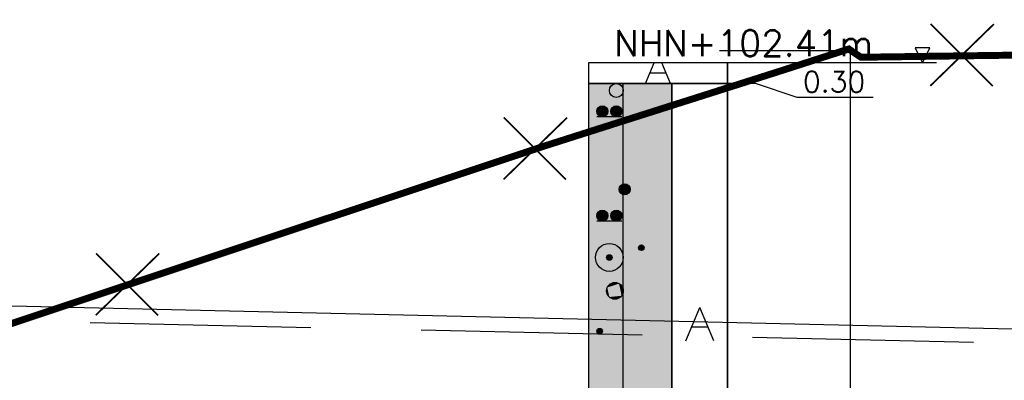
# Model space of a CAD drawing. Header units: metres. Extents: x 3458045 to 3462392, y 5482308 to 5484762.
# Tile 242 of 256: x 3460099.73 to 3460113.88, y 5484007.63 to 5484012.82. Entities that reach past the tile are written whole.
import ezdxf

# ---------------------------------------------------------------- set-up
doc = ezdxf.new("R2010")
doc.units = ezdxf.units.M
doc.linetypes.add('AUSGEZOGEN', pattern=[2, 1, 1])
doc.linetypes.add('VERDECKT2', pattern=[4.7625, 3.175, -1.5875])
doc.layers.get('0').update_dxf_attribs({"linetype": 'CONTINUOUS'})
for name, color, linetype in [('BAUER_BK 2014', 1, 'CONTINUOUS'), ('SP_GELÄNDE-BESTAND', 251, 'CONTINUOUS'), ('SP_GELÄNDE-PLANUNG', 10, 'CONTINUOUS'), ('SP_Rückbau', 40, 'AUSGEZOGEN')]:
    doc.layers.add(name, color=color, linetype=linetype)
doc.layers.add('SP_Höhenplan-Beschriftung-Linien-Bestandsgelände', color=7, linetype='CONTINUOUS', lineweight=25)
doc.styles.add('ROMANS', font='ROMANS')

# ---------------------------------------------------------------- blocks, each defined once
blk = doc.blocks.new('A$C23D12D66')
at = {"layer": 'SP_Rückbau', "lineweight": 60, "const_width": 0.025, "flags": 128}
for points in [[(-0.466, 0.426), (0.47, -0.439)], [(-0.422, -0.47), (0.422, 0.47)]]:
    blk.add_lwpolyline(points, dxfattribs=at)

msp = doc.modelspace()

# ---------------------------------------------------------------- linework, layer by layer
at = {"color": 1}
msp.add_line((3460111.5579, 5484012.3659), (3460109.7872, 5484012.3659), dxfattribs=at)
at = {"layer": 'BAUER_BK 2014', "color": 7, "linetype": 'Continuous'}
for points in [[(3460112.8082, 5484012.4091), (3460112.5962, 5484012.4091)], [(3460112.5962, 5484012.4091), (3460112.7022, 5484012.1971)], [(3460112.7022, 5484012.1971), (3460112.8082, 5484012.4091)], [(3460109.9022, 5484011.8971), (3460109.9022, 5484012.1971), (3460107.9022, 5484012.1971), (3460107.9022, 5484011.8971), (3460109.9022, 5484011.8971)], [(3460109.9022, 5484011.8971), (3460109.9022, 5484012.1971), (3460107.9022, 5484012.1971), (3460107.9022, 5484011.8971), (3460109.9022, 5484011.8971)], [(3460112.9022, 5484012.1971), (3460107.9022, 5484012.1971)], [(3460107.9022, 5484012.1971), (3460107.9022, 5483984.1971)], [(3460108.7222, 5484011.8971), (3460108.8482, 5484012.1971)], [(3460109.0802, 5484011.8971), (3460108.9562, 5484012.1971)], [(3460109.9022, 5484012.1971), (3460109.9022, 5483984.1971)], [(3460109.0222, 5484012.0471), (3460108.7822, 5484012.0471)], [(3460109.1022, 5484004.8971), (3460109.1022, 5484011.8971), (3460107.9022, 5484011.8971), (3460107.9022, 5484004.8971), (3460109.1022, 5484004.8971)], [(3460107.9022, 5484011.8971), (3460109.9022, 5484011.8971)], [(3460109.9022, 5484004.8971), (3460109.9022, 5484011.8971), (3460109.1022, 5484011.8971), (3460109.1022, 5484004.8971), (3460109.9022, 5484004.8971)], [(3460111.9941, 5484011.6979), (3460110.9022, 5484011.6979), (3460110.3022, 5484011.8971), (3460109.9022, 5484011.8971)], [(3460108.3822, 5484011.4171), (3460108.0222, 5484011.4171)], [(3460108.3822, 5484009.9171), (3460108.0222, 5484009.9171)], [(3460109.3022, 5484008.1971), (3460109.5022, 5484008.6771)], [(3460109.7022, 5484008.1971), (3460109.5022, 5484008.6771)], [(3460109.6222, 5484008.3971), (3460109.3822, 5484008.3971)]]:
    msp.add_lwpolyline(points, dxfattribs=at)
at = {"layer": 'BAUER_BK 2014', "color": 30, "linetype": 'Continuous'}
msp.add_lwpolyline([(3460109.1022, 5484004.8971), (3460109.1022, 5484011.8971), (3460107.9022, 5484011.8971), (3460107.9022, 5484004.8971), (3460109.1022, 5484004.8971)], dxfattribs=at)
at = {"layer": 'BAUER_BK 2014', "color": 62, "linetype": 'Continuous'}
msp.add_lwpolyline([(3460108.4022, 5484004.8971), (3460108.4022, 5484011.8971), (3460107.9022, 5484011.8971), (3460107.9022, 5484004.8971), (3460108.4022, 5484004.8971)], dxfattribs=at)
at = {"layer": 'BAUER_BK 2014', "color": 7, "linetype": 'Continuous'}
for centre, radius in [((3460108.3022, 5484011.7971), 0.1), ((3460108.1022, 5484011.4971), 0.08), ((3460108.3022, 5484011.4971), 0.08), ((3460108.4222, 5484010.3771), 0.08), ((3460108.1022, 5484009.9971), 0.08), ((3460108.3022, 5484009.9971), 0.08), ((3460108.2022, 5484009.3971), 0.2), ((3460108.6622, 5484009.5371), 0.04), ((3460108.2022, 5484009.3971), 0.04), ((3460108.2822, 5484008.9171), 0.12), ((3460108.0622, 5484008.3371), 0.04)]:
    msp.add_circle(centre, radius, dxfattribs=at)
at = {"layer": 'BAUER_BK 2014', "color": 30, "linetype": 'Continuous'}
msp.add_solid([(3460109.1022, 5484004.8971), (3460109.1022, 5484011.8971), (3460107.9022, 5484004.8971), (3460107.9022, 5484011.8971)], dxfattribs=at)
at = {"layer": 'BAUER_BK 2014', "color": 62, "linetype": 'Continuous'}
msp.add_solid([(3460108.4022, 5484004.8971), (3460108.4022, 5484011.8971), (3460107.9022, 5484004.8971), (3460107.9022, 5484011.8971)], dxfattribs=at)
at = {"layer": 'BAUER_BK 2014', "color": 7, "linetype": 'Continuous'}
for points in [[(3460108.0222, 5484011.4971), (3460108.0242, 5484011.5137), (3460108.0282, 5484011.5297)], [(3460108.0282, 5484011.4645), (3460108.0222, 5484011.4971), (3460108.0282, 5484011.5297)], [(3460108.0282, 5484011.5297), (3460108.0482, 5484011.5565), (3460108.0762, 5484011.5731)], [(3460108.0282, 5484011.5297), (3460108.0762, 5484011.5731), (3460108.1422, 5484011.5663)], [(3460108.0482, 5484011.4377), (3460108.0282, 5484011.5297), (3460108.1422, 5484011.5663)], [(3460108.0282, 5484011.5297), (3460108.0362, 5484011.5441), (3460108.0482, 5484011.5565)], [(3460108.0482, 5484011.4377), (3460108.0282, 5484011.4645), (3460108.0282, 5484011.5297)], [(3460108.0482, 5484011.4377), (3460108.0362, 5484011.4501), (3460108.0282, 5484011.4645)], [(3460108.0482, 5484011.5565), (3460108.0622, 5484011.5663), (3460108.0762, 5484011.5731)], [(3460108.1422, 5484011.5663), (3460108.1662, 5484011.4501), (3460108.0482, 5484011.4377)], [(3460108.0762, 5484011.5731), (3460108.0942, 5484011.5767), (3460108.1102, 5484011.5767)], [(3460108.0762, 5484011.5731), (3460108.1102, 5484011.5767), (3460108.1422, 5484011.5663)], [(3460108.1102, 5484011.5767), (3460108.1262, 5484011.5731), (3460108.1422, 5484011.5663)], [(3460108.1422, 5484011.5663), (3460108.1562, 5484011.5565), (3460108.1662, 5484011.5441)], [(3460108.1422, 5484011.5663), (3460108.1662, 5484011.5441), (3460108.1802, 5484011.5137)], [(3460108.1422, 5484011.5663), (3460108.1802, 5484011.5137), (3460108.1662, 5484011.4501)], [(3460108.1662, 5484011.5441), (3460108.1742, 5484011.5297), (3460108.1802, 5484011.5137)], [(3460108.1802, 5484011.5137), (3460108.1802, 5484011.4805), (3460108.1662, 5484011.4501)], [(3460108.1802, 5484011.4805), (3460108.1742, 5484011.4645), (3460108.1662, 5484011.4501)], [(3460108.1802, 5484011.5137), (3460108.1822, 5484011.4971), (3460108.1802, 5484011.4805)], [(3460108.2222, 5484011.4971), (3460108.2242, 5484011.5137), (3460108.2282, 5484011.5297)], [(3460108.2282, 5484011.4645), (3460108.2222, 5484011.4971), (3460108.2282, 5484011.5297)], [(3460108.2282, 5484011.5297), (3460108.2482, 5484011.5565), (3460108.2762, 5484011.5731)], [(3460108.2282, 5484011.5297), (3460108.2762, 5484011.5731), (3460108.3422, 5484011.5663)], [(3460108.2482, 5484011.4377), (3460108.2282, 5484011.5297), (3460108.3422, 5484011.5663)], [(3460108.2282, 5484011.5297), (3460108.2362, 5484011.5441), (3460108.2482, 5484011.5565)], [(3460108.2482, 5484011.4377), (3460108.2282, 5484011.4645), (3460108.2282, 5484011.5297)], [(3460108.2482, 5484011.4377), (3460108.2362, 5484011.4501), (3460108.2282, 5484011.4645)], [(3460108.2482, 5484011.5565), (3460108.2622, 5484011.5663), (3460108.2762, 5484011.5731)], [(3460108.3422, 5484011.5663), (3460108.3662, 5484011.4501), (3460108.2482, 5484011.4377)], [(3460108.2762, 5484011.5731), (3460108.2942, 5484011.5767), (3460108.3102, 5484011.5767)], [(3460108.2762, 5484011.5731), (3460108.3102, 5484011.5767), (3460108.3422, 5484011.5663)], [(3460108.3102, 5484011.5767), (3460108.3262, 5484011.5731), (3460108.3422, 5484011.5663)], [(3460108.3422, 5484011.5663), (3460108.3562, 5484011.5565), (3460108.3662, 5484011.5441)], [(3460108.3422, 5484011.5663), (3460108.3662, 5484011.5441), (3460108.3802, 5484011.5137)], [(3460108.3422, 5484011.5663), (3460108.3802, 5484011.5137), (3460108.3662, 5484011.4501)], [(3460108.3662, 5484011.5441), (3460108.3742, 5484011.5297), (3460108.3802, 5484011.5137)], [(3460108.3802, 5484011.5137), (3460108.3802, 5484011.4805), (3460108.3662, 5484011.4501)], [(3460108.3802, 5484011.4805), (3460108.3742, 5484011.4645), (3460108.3662, 5484011.4501)], [(3460108.3802, 5484011.5137), (3460108.3822, 5484011.4971), (3460108.3802, 5484011.4805)], [(3460108.1662, 5484011.4501), (3460108.1102, 5484011.4175), (3460108.0482, 5484011.4377)], [(3460108.0762, 5484011.4211), (3460108.0622, 5484011.4279), (3460108.0482, 5484011.4377)], [(3460108.1102, 5484011.4175), (3460108.0762, 5484011.4211), (3460108.0482, 5484011.4377)], [(3460108.1102, 5484011.4175), (3460108.0942, 5484011.4175), (3460108.0762, 5484011.4211)], [(3460108.1662, 5484011.4501), (3460108.1422, 5484011.4279), (3460108.1102, 5484011.4175)], [(3460108.1422, 5484011.4279), (3460108.1262, 5484011.4211), (3460108.1102, 5484011.4175)], [(3460108.1662, 5484011.4501), (3460108.1562, 5484011.4377), (3460108.1422, 5484011.4279)], [(3460108.3662, 5484011.4501), (3460108.3102, 5484011.4175), (3460108.2482, 5484011.4377)], [(3460108.2762, 5484011.4211), (3460108.2622, 5484011.4279), (3460108.2482, 5484011.4377)], [(3460108.3102, 5484011.4175), (3460108.2762, 5484011.4211), (3460108.2482, 5484011.4377)], [(3460108.3102, 5484011.4175), (3460108.2942, 5484011.4175), (3460108.2762, 5484011.4211)], [(3460108.3662, 5484011.4501), (3460108.3422, 5484011.4279), (3460108.3102, 5484011.4175)], [(3460108.3422, 5484011.4279), (3460108.3262, 5484011.4211), (3460108.3102, 5484011.4175)], [(3460108.3662, 5484011.4501), (3460108.3562, 5484011.4377), (3460108.3422, 5484011.4279)], [(3460108.3422, 5484010.3771), (3460108.3442, 5484010.3937), (3460108.3482, 5484010.4097)], [(3460108.3482, 5484010.3445), (3460108.3422, 5484010.3771), (3460108.3482, 5484010.4097)], [(3460108.3482, 5484010.4097), (3460108.3682, 5484010.4365), (3460108.3962, 5484010.4531)], [(3460108.3482, 5484010.4097), (3460108.3962, 5484010.4531), (3460108.4622, 5484010.4463)], [(3460108.3682, 5484010.3177), (3460108.3482, 5484010.4097), (3460108.4622, 5484010.4463)], [(3460108.3482, 5484010.4097), (3460108.3562, 5484010.4241), (3460108.3682, 5484010.4365)], [(3460108.3682, 5484010.3177), (3460108.3482, 5484010.3445), (3460108.3482, 5484010.4097)], [(3460108.3682, 5484010.3177), (3460108.3562, 5484010.3301), (3460108.3482, 5484010.3445)], [(3460108.3682, 5484010.4365), (3460108.3822, 5484010.4463), (3460108.3962, 5484010.4531)], [(3460108.4622, 5484010.4463), (3460108.4862, 5484010.3301), (3460108.3682, 5484010.3177)], [(3460108.4862, 5484010.3301), (3460108.4302, 5484010.2975), (3460108.3682, 5484010.3177)], [(3460108.3962, 5484010.4531), (3460108.4142, 5484010.4567), (3460108.4302, 5484010.4567)], [(3460108.3962, 5484010.4531), (3460108.4302, 5484010.4567), (3460108.4622, 5484010.4463)], [(3460108.4302, 5484010.4567), (3460108.4462, 5484010.4531), (3460108.4622, 5484010.4463)], [(3460108.4862, 5484010.3301), (3460108.4622, 5484010.3079), (3460108.4302, 5484010.2975)], [(3460108.4622, 5484010.4463), (3460108.4762, 5484010.4365), (3460108.4862, 5484010.4241)], [(3460108.4622, 5484010.4463), (3460108.4862, 5484010.4241), (3460108.5002, 5484010.3937)], [(3460108.4622, 5484010.4463), (3460108.5002, 5484010.3937), (3460108.4862, 5484010.3301)], [(3460108.4862, 5484010.3301), (3460108.4762, 5484010.3177), (3460108.4622, 5484010.3079)], [(3460108.4862, 5484010.4241), (3460108.4942, 5484010.4097), (3460108.5002, 5484010.3937)], [(3460108.5002, 5484010.3937), (3460108.5002, 5484010.3605), (3460108.4862, 5484010.3301)], [(3460108.5002, 5484010.3605), (3460108.4942, 5484010.3445), (3460108.4862, 5484010.3301)], [(3460108.5002, 5484010.3937), (3460108.5022, 5484010.3771), (3460108.5002, 5484010.3605)], [(3460108.3962, 5484010.3011), (3460108.3822, 5484010.3079), (3460108.3682, 5484010.3177)], [(3460108.4302, 5484010.2975), (3460108.3962, 5484010.3011), (3460108.3682, 5484010.3177)], [(3460108.4302, 5484010.2975), (3460108.4142, 5484010.2975), (3460108.3962, 5484010.3011)], [(3460108.4622, 5484010.3079), (3460108.4462, 5484010.3011), (3460108.4302, 5484010.2975)], [(3460108.0282, 5484010.0297), (3460108.0482, 5484010.0565), (3460108.0762, 5484010.0731)], [(3460108.0282, 5484010.0297), (3460108.0762, 5484010.0731), (3460108.1422, 5484010.0663)], [(3460108.0482, 5484009.9377), (3460108.0282, 5484010.0297), (3460108.1422, 5484010.0663)], [(3460108.0282, 5484010.0297), (3460108.0362, 5484010.0441), (3460108.0482, 5484010.0565)], [(3460108.0482, 5484010.0565), (3460108.0622, 5484010.0663), (3460108.0762, 5484010.0731)], [(3460108.1422, 5484010.0663), (3460108.1662, 5484009.9501), (3460108.0482, 5484009.9377)], [(3460108.0762, 5484010.0731), (3460108.0942, 5484010.0767), (3460108.1102, 5484010.0767)], [(3460108.0762, 5484010.0731), (3460108.1102, 5484010.0767), (3460108.1422, 5484010.0663)], [(3460108.1102, 5484010.0767), (3460108.1262, 5484010.0731), (3460108.1422, 5484010.0663)], [(3460108.1422, 5484010.0663), (3460108.1562, 5484010.0565), (3460108.1662, 5484010.0441)], [(3460108.1422, 5484010.0663), (3460108.1662, 5484010.0441), (3460108.1802, 5484010.0137)], [(3460108.1422, 5484010.0663), (3460108.1802, 5484010.0137), (3460108.1662, 5484009.9501)], [(3460108.1662, 5484010.0441), (3460108.1742, 5484010.0297), (3460108.1802, 5484010.0137)], [(3460108.2282, 5484010.0297), (3460108.2482, 5484010.0565), (3460108.2762, 5484010.0731)], [(3460108.2282, 5484010.0297), (3460108.2762, 5484010.0731), (3460108.3422, 5484010.0663)], [(3460108.2482, 5484009.9377), (3460108.2282, 5484010.0297), (3460108.3422, 5484010.0663)], [(3460108.2282, 5484010.0297), (3460108.2362, 5484010.0441), (3460108.2482, 5484010.0565)], [(3460108.2482, 5484010.0565), (3460108.2622, 5484010.0663), (3460108.2762, 5484010.0731)], [(3460108.3422, 5484010.0663), (3460108.3662, 5484009.9501), (3460108.2482, 5484009.9377)], [(3460108.2762, 5484010.0731), (3460108.2942, 5484010.0767), (3460108.3102, 5484010.0767)], [(3460108.2762, 5484010.0731), (3460108.3102, 5484010.0767), (3460108.3422, 5484010.0663)], [(3460108.3102, 5484010.0767), (3460108.3262, 5484010.0731), (3460108.3422, 5484010.0663)], [(3460108.3422, 5484010.0663), (3460108.3562, 5484010.0565), (3460108.3662, 5484010.0441)], [(3460108.3422, 5484010.0663), (3460108.3662, 5484010.0441), (3460108.3802, 5484010.0137)], [(3460108.3422, 5484010.0663), (3460108.3802, 5484010.0137), (3460108.3662, 5484009.9501)], [(3460108.3662, 5484010.0441), (3460108.3742, 5484010.0297), (3460108.3802, 5484010.0137)], [(3460108.0222, 5484009.9971), (3460108.0242, 5484010.0137), (3460108.0282, 5484010.0297)], [(3460108.0282, 5484009.9645), (3460108.0222, 5484009.9971), (3460108.0282, 5484010.0297)], [(3460108.0482, 5484009.9377), (3460108.0282, 5484009.9645), (3460108.0282, 5484010.0297)], [(3460108.0482, 5484009.9377), (3460108.0362, 5484009.9501), (3460108.0282, 5484009.9645)], [(3460108.1662, 5484009.9501), (3460108.1102, 5484009.9175), (3460108.0482, 5484009.9377)], [(3460108.0762, 5484009.9211), (3460108.0622, 5484009.9279), (3460108.0482, 5484009.9377)], [(3460108.1102, 5484009.9175), (3460108.0762, 5484009.9211), (3460108.0482, 5484009.9377)], [(3460108.1102, 5484009.9175), (3460108.0942, 5484009.9175), (3460108.0762, 5484009.9211)], [(3460108.1662, 5484009.9501), (3460108.1422, 5484009.9279), (3460108.1102, 5484009.9175)], [(3460108.1422, 5484009.9279), (3460108.1262, 5484009.9211), (3460108.1102, 5484009.9175)], [(3460108.1662, 5484009.9501), (3460108.1562, 5484009.9377), (3460108.1422, 5484009.9279)], [(3460108.1802, 5484010.0137), (3460108.1802, 5484009.9805), (3460108.1662, 5484009.9501)], [(3460108.1802, 5484009.9805), (3460108.1742, 5484009.9645), (3460108.1662, 5484009.9501)], [(3460108.1802, 5484010.0137), (3460108.1822, 5484009.9971), (3460108.1802, 5484009.9805)], [(3460108.2222, 5484009.9971), (3460108.2242, 5484010.0137), (3460108.2282, 5484010.0297)], [(3460108.2282, 5484009.9645), (3460108.2222, 5484009.9971), (3460108.2282, 5484010.0297)], [(3460108.2482, 5484009.9377), (3460108.2282, 5484009.9645), (3460108.2282, 5484010.0297)], [(3460108.2482, 5484009.9377), (3460108.2362, 5484009.9501), (3460108.2282, 5484009.9645)], [(3460108.3662, 5484009.9501), (3460108.3102, 5484009.9175), (3460108.2482, 5484009.9377)], [(3460108.2762, 5484009.9211), (3460108.2622, 5484009.9279), (3460108.2482, 5484009.9377)], [(3460108.3102, 5484009.9175), (3460108.2762, 5484009.9211), (3460108.2482, 5484009.9377)], [(3460108.3102, 5484009.9175), (3460108.2942, 5484009.9175), (3460108.2762, 5484009.9211)], [(3460108.3662, 5484009.9501), (3460108.3422, 5484009.9279), (3460108.3102, 5484009.9175)], [(3460108.3422, 5484009.9279), (3460108.3262, 5484009.9211), (3460108.3102, 5484009.9175)], [(3460108.3662, 5484009.9501), (3460108.3562, 5484009.9377), (3460108.3422, 5484009.9279)], [(3460108.3802, 5484010.0137), (3460108.3802, 5484009.9805), (3460108.3662, 5484009.9501)], [(3460108.3802, 5484009.9805), (3460108.3742, 5484009.9645), (3460108.3662, 5484009.9501)], [(3460108.3802, 5484010.0137), (3460108.3822, 5484009.9971), (3460108.3802, 5484009.9805)], [(3460108.6222, 5484009.5371), (3460108.6222, 5484009.5455), (3460108.6262, 5484009.5533)], [(3460108.6262, 5484009.5209), (3460108.6222, 5484009.5371), (3460108.6262, 5484009.5533)], [(3460108.6262, 5484009.5533), (3460108.6342, 5484009.5669), (3460108.6502, 5484009.5751)], [(3460108.6262, 5484009.5533), (3460108.6502, 5484009.5751), (3460108.6822, 5484009.5717)], [(3460108.6342, 5484009.5073), (3460108.6262, 5484009.5533), (3460108.6822, 5484009.5717)], [(3460108.6262, 5484009.5533), (3460108.6302, 5484009.5607), (3460108.6342, 5484009.5669)], [(3460108.6342, 5484009.5073), (3460108.6262, 5484009.5209), (3460108.6262, 5484009.5533)], [(3460108.6342, 5484009.5073), (3460108.6302, 5484009.5135), (3460108.6262, 5484009.5209)], [(3460108.6342, 5484009.5669), (3460108.6422, 5484009.5717), (3460108.6502, 5484009.5751)], [(3460108.6822, 5484009.5717), (3460108.6942, 5484009.5135), (3460108.6342, 5484009.5073)], [(3460108.6942, 5484009.5135), (3460108.6662, 5484009.4973), (3460108.6342, 5484009.5073)], [(3460108.6502, 5484009.4991), (3460108.6422, 5484009.5025), (3460108.6342, 5484009.5073)], [(3460108.6662, 5484009.4973), (3460108.6502, 5484009.4991), (3460108.6342, 5484009.5073)], [(3460108.6502, 5484009.5751), (3460108.6582, 5484009.5769), (3460108.6662, 5484009.5769)], [(3460108.6502, 5484009.5751), (3460108.6662, 5484009.5769), (3460108.6822, 5484009.5717)], [(3460108.6662, 5484009.4973), (3460108.6582, 5484009.4973), (3460108.6502, 5484009.4991)], [(3460108.6662, 5484009.5769), (3460108.6742, 5484009.5751), (3460108.6822, 5484009.5717)], [(3460108.6942, 5484009.5135), (3460108.6822, 5484009.5025), (3460108.6662, 5484009.4973)], [(3460108.6822, 5484009.5025), (3460108.6742, 5484009.4991), (3460108.6662, 5484009.4973)], [(3460108.6822, 5484009.5717), (3460108.6882, 5484009.5669), (3460108.6942, 5484009.5607)], [(3460108.6822, 5484009.5717), (3460108.6942, 5484009.5607), (3460108.7002, 5484009.5455)], [(3460108.6822, 5484009.5717), (3460108.7002, 5484009.5455), (3460108.6942, 5484009.5135)], [(3460108.6942, 5484009.5135), (3460108.6882, 5484009.5073), (3460108.6822, 5484009.5025)], [(3460108.6942, 5484009.5607), (3460108.6982, 5484009.5533), (3460108.7002, 5484009.5455)], [(3460108.7002, 5484009.5455), (3460108.7002, 5484009.5287), (3460108.6942, 5484009.5135)], [(3460108.7002, 5484009.5287), (3460108.6982, 5484009.5209), (3460108.6942, 5484009.5135)], [(3460108.7002, 5484009.5455), (3460108.7022, 5484009.5371), (3460108.7002, 5484009.5287)], [(3460108.1622, 5484009.3971), (3460108.1622, 5484009.4055), (3460108.1662, 5484009.4133)], [(3460108.1662, 5484009.3809), (3460108.1622, 5484009.3971), (3460108.1662, 5484009.4133)], [(3460108.1662, 5484009.4133), (3460108.1742, 5484009.4269), (3460108.1902, 5484009.4351)], [(3460108.1662, 5484009.4133), (3460108.1902, 5484009.4351), (3460108.2222, 5484009.4317)], [(3460108.1742, 5484009.3673), (3460108.1662, 5484009.4133), (3460108.2222, 5484009.4317)], [(3460108.1662, 5484009.4133), (3460108.1702, 5484009.4207), (3460108.1742, 5484009.4269)], [(3460108.1742, 5484009.3673), (3460108.1662, 5484009.3809), (3460108.1662, 5484009.4133)], [(3460108.1742, 5484009.3673), (3460108.1702, 5484009.3735), (3460108.1662, 5484009.3809)], [(3460108.1742, 5484009.4269), (3460108.1822, 5484009.4317), (3460108.1902, 5484009.4351)], [(3460108.2222, 5484009.4317), (3460108.2342, 5484009.3735), (3460108.1742, 5484009.3673)], [(3460108.2342, 5484009.3735), (3460108.2062, 5484009.3573), (3460108.1742, 5484009.3673)], [(3460108.1902, 5484009.3591), (3460108.1822, 5484009.3625), (3460108.1742, 5484009.3673)], [(3460108.2062, 5484009.3573), (3460108.1902, 5484009.3591), (3460108.1742, 5484009.3673)], [(3460108.1902, 5484009.4351), (3460108.1982, 5484009.4369), (3460108.2062, 5484009.4369)], [(3460108.1902, 5484009.4351), (3460108.2062, 5484009.4369), (3460108.2222, 5484009.4317)], [(3460108.2062, 5484009.3573), (3460108.1982, 5484009.3573), (3460108.1902, 5484009.3591)], [(3460108.2062, 5484009.4369), (3460108.2142, 5484009.4351), (3460108.2222, 5484009.4317)], [(3460108.2342, 5484009.3735), (3460108.2222, 5484009.3625), (3460108.2062, 5484009.3573)], [(3460108.2222, 5484009.3625), (3460108.2142, 5484009.3591), (3460108.2062, 5484009.3573)], [(3460108.2222, 5484009.4317), (3460108.2282, 5484009.4269), (3460108.2342, 5484009.4207)], [(3460108.2222, 5484009.4317), (3460108.2342, 5484009.4207), (3460108.2402, 5484009.4055)], [(3460108.2222, 5484009.4317), (3460108.2402, 5484009.4055), (3460108.2342, 5484009.3735)], [(3460108.2342, 5484009.3735), (3460108.2282, 5484009.3673), (3460108.2222, 5484009.3625)], [(3460108.2342, 5484009.4207), (3460108.2382, 5484009.4133), (3460108.2402, 5484009.4055)], [(3460108.2402, 5484009.4055), (3460108.2402, 5484009.3887), (3460108.2342, 5484009.3735)], [(3460108.2402, 5484009.3887), (3460108.2382, 5484009.3809), (3460108.2342, 5484009.3735)], [(3460108.2402, 5484009.4055), (3460108.2422, 5484009.3971), (3460108.2402, 5484009.3887)], [(3460108.1622, 5484008.9171), (3460108.1642, 5484008.9421), (3460108.1722, 5484008.9659)], [(3460108.1722, 5484008.8683), (3460108.1622, 5484008.9171), (3460108.1722, 5484008.9659)], [(3460108.1722, 5484008.9659), (3460108.2022, 5484009.0063), (3460108.2442, 5484009.0313)], [(3460108.1722, 5484008.9659), (3460108.2442, 5484009.0313), (3460108.3422, 5484009.0211)], [(3460108.2022, 5484008.8279), (3460108.1722, 5484008.9659), (3460108.3422, 5484009.0211)], [(3460108.1722, 5484008.9659), (3460108.1842, 5484008.9877), (3460108.2022, 5484009.0063)], [(3460108.2022, 5484008.8279), (3460108.1722, 5484008.8683), (3460108.1722, 5484008.9659)], [(3460108.2022, 5484009.0063), (3460108.2222, 5484009.0211), (3460108.2442, 5484009.0313)], [(3460108.3422, 5484009.0211), (3460108.3782, 5484008.8465), (3460108.2022, 5484008.8279)], [(3460108.2442, 5484009.0313), (3460108.2702, 5484009.0365), (3460108.2942, 5484009.0365)], [(3460108.2442, 5484009.0313), (3460108.2942, 5484009.0365), (3460108.3422, 5484009.0211)], [(3460108.2942, 5484009.0365), (3460108.3182, 5484009.0313), (3460108.3422, 5484009.0211)], [(3460108.3422, 5484009.0211), (3460108.3622, 5484009.0063), (3460108.3782, 5484008.9877)], [(3460108.3422, 5484009.0211), (3460108.3782, 5484008.9877), (3460108.4002, 5484008.9421)], [(3460108.3422, 5484009.0211), (3460108.4002, 5484008.9421), (3460108.3782, 5484008.8465)], [(3460108.3782, 5484008.9877), (3460108.3922, 5484008.9659), (3460108.4002, 5484008.9421)], [(3460108.4002, 5484008.9421), (3460108.4002, 5484008.8921), (3460108.3782, 5484008.8465)], [(3460108.4002, 5484008.9421), (3460108.4022, 5484008.9171), (3460108.4002, 5484008.8921)], [(3460108.2022, 5484008.8279), (3460108.1842, 5484008.8465), (3460108.1722, 5484008.8683)], [(3460108.3782, 5484008.8465), (3460108.2942, 5484008.7977), (3460108.2022, 5484008.8279)], [(3460108.2442, 5484008.8029), (3460108.2222, 5484008.8131), (3460108.2022, 5484008.8279)], [(3460108.2942, 5484008.7977), (3460108.2442, 5484008.8029), (3460108.2022, 5484008.8279)], [(3460108.2942, 5484008.7977), (3460108.2702, 5484008.7977), (3460108.2442, 5484008.8029)], [(3460108.3782, 5484008.8465), (3460108.3422, 5484008.8131), (3460108.2942, 5484008.7977)], [(3460108.3422, 5484008.8131), (3460108.3182, 5484008.8029), (3460108.2942, 5484008.7977)], [(3460108.3782, 5484008.8465), (3460108.3622, 5484008.8279), (3460108.3422, 5484008.8131)], [(3460108.4002, 5484008.8921), (3460108.3922, 5484008.8683), (3460108.3782, 5484008.8465)], [(3460108.0222, 5484008.3371), (3460108.0222, 5484008.3455), (3460108.0262, 5484008.3533)], [(3460108.0262, 5484008.3209), (3460108.0222, 5484008.3371), (3460108.0262, 5484008.3533)], [(3460108.0262, 5484008.3533), (3460108.0342, 5484008.3669), (3460108.0502, 5484008.3751)], [(3460108.0262, 5484008.3533), (3460108.0502, 5484008.3751), (3460108.0822, 5484008.3717)], [(3460108.0342, 5484008.3073), (3460108.0262, 5484008.3533), (3460108.0822, 5484008.3717)], [(3460108.0262, 5484008.3533), (3460108.0302, 5484008.3607), (3460108.0342, 5484008.3669)], [(3460108.0342, 5484008.3073), (3460108.0262, 5484008.3209), (3460108.0262, 5484008.3533)], [(3460108.0342, 5484008.3669), (3460108.0422, 5484008.3717), (3460108.0502, 5484008.3751)], [(3460108.0822, 5484008.3717), (3460108.0942, 5484008.3135), (3460108.0342, 5484008.3073)], [(3460108.0502, 5484008.3751), (3460108.0582, 5484008.3769), (3460108.0662, 5484008.3769)], [(3460108.0502, 5484008.3751), (3460108.0662, 5484008.3769), (3460108.0822, 5484008.3717)], [(3460108.0662, 5484008.3769), (3460108.0742, 5484008.3751), (3460108.0822, 5484008.3717)], [(3460108.0822, 5484008.3717), (3460108.0882, 5484008.3669), (3460108.0942, 5484008.3607)], [(3460108.0822, 5484008.3717), (3460108.0942, 5484008.3607), (3460108.1002, 5484008.3455)], [(3460108.0822, 5484008.3717), (3460108.1002, 5484008.3455), (3460108.0942, 5484008.3135)], [(3460108.0942, 5484008.3607), (3460108.0982, 5484008.3533), (3460108.1002, 5484008.3455)], [(3460108.1002, 5484008.3455), (3460108.1002, 5484008.3287), (3460108.0942, 5484008.3135)], [(3460108.1002, 5484008.3455), (3460108.1022, 5484008.3371), (3460108.1002, 5484008.3287)], [(3460108.0342, 5484008.3073), (3460108.0302, 5484008.3135), (3460108.0262, 5484008.3209)], [(3460108.0942, 5484008.3135), (3460108.0662, 5484008.2973), (3460108.0342, 5484008.3073)], [(3460108.0502, 5484008.2991), (3460108.0422, 5484008.3025), (3460108.0342, 5484008.3073)], [(3460108.0662, 5484008.2973), (3460108.0502, 5484008.2991), (3460108.0342, 5484008.3073)], [(3460108.0662, 5484008.2973), (3460108.0582, 5484008.2973), (3460108.0502, 5484008.2991)], [(3460108.0942, 5484008.3135), (3460108.0822, 5484008.3025), (3460108.0662, 5484008.2973)], [(3460108.0822, 5484008.3025), (3460108.0742, 5484008.2991), (3460108.0662, 5484008.2973)], [(3460108.0942, 5484008.3135), (3460108.0882, 5484008.3073), (3460108.0822, 5484008.3025)], [(3460108.1002, 5484008.3287), (3460108.0982, 5484008.3209), (3460108.0942, 5484008.3135)]]:
    msp.add_solid(points, dxfattribs=at)
at = {"layer": 'SP_GELÄNDE-BESTAND', "const_width": 0.1}
msp.add_lwpolyline([(3460099.4047, 5484008.378), (3460103.0579, 5484009.5962), (3460107.2946, 5484011.0071), (3460108.0579, 5484011.2502), (3460110.5385, 5484012.0386), (3460111.6449, 5484012.3938), (3460111.6622, 5484012.3801), (3460111.8184, 5484012.2752), (3460113.0579, 5484012.2924), (3460118.0579, 5484012.36), (3460118.6013, 5484012.3671), (3460123.0579, 5484012.4242), (3460124.7551, 5484012.4449), (3460127.728, 5484012.4799), (3460128.0579, 5484012.4837), (3460128.6912, 5484012.4908), (3460128.8715, 5484012.4934), (3460128.9206, 5484012.494), (3460129.1005, 5484012.6051), (3460129.1067, 5484012.6091), (3460131.1081, 5484012.6433), (3460132.33, 5484012.6568), (3460133.0579, 5484012.6424)], dxfattribs=at)
at = {"layer": 'SP_GELÄNDE-PLANUNG', "color": 2}
msp.add_line((3460082.9201, 5484009.082), (3460118.3363, 5484008.2718), dxfattribs=at)
at = {"layer": 'SP_GELÄNDE-PLANUNG', "color": 1, "linetype": 'VERDECKT2'}
msp.add_line((3460081.6929, 5484008.882), (3460118.3319, 5484008.0718), dxfattribs=at)
at = {"layer": 'SP_Höhenplan-Beschriftung-Linien-Bestandsgelände'}
msp.add_line((3460111.6622, 5484012.3801), (3460111.6622, 5483960.8389), dxfattribs=at)

# ---------------------------------------------------------------- block references
at = {"layer": 'SP_Rückbau', "linetype": 'AUSGEZOGEN', "rotation": 86.9409777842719}
for p in [(3460113.2663, 5484012.3072), (3460107.1324, 5484010.9627), (3460101.2709, 5484009.0098)]:
    msp.add_blockref('A$C23D12D66', p, dxfattribs=at)

# ---------------------------------------------------------------- texts
at = {"layer": 'BAUER_BK 2014', "color": 7, "style": 'ROMANS'}
for s, height, p in [('NHN+102.41m', 0.373944, (3460108.271, 5484012.2905)), ('0.30', 0.29916, (3460110.9838, 5484011.7727))]:
    msp.add_text(s, height=height, dxfattribs=at).set_placement(p)

doc.saveas('drawing.dxf')
